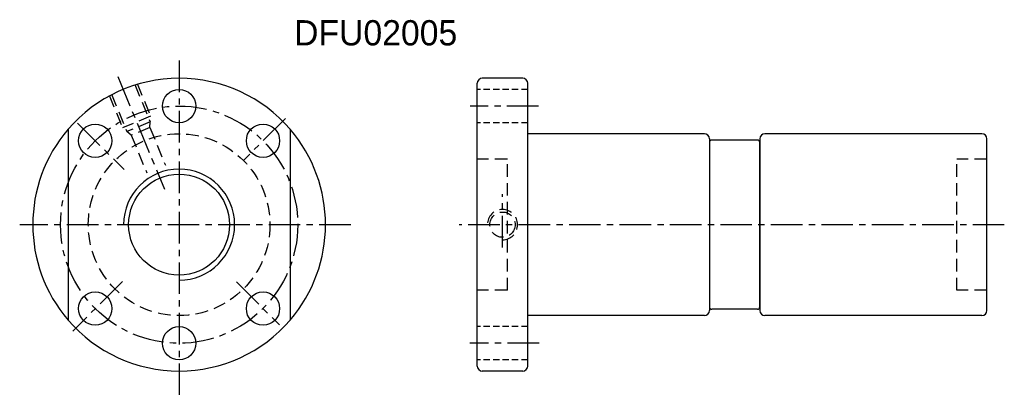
# Model space of a CAD drawing. Extents: x 53 to 256, y -274 to 164.
import ezdxf

# ---------------------------------------------------------------- set-up
doc = ezdxf.new("R2010")
doc.units = 0
doc.header["$MEASUREMENT"] = 0
doc.header["$PDMODE"] = 1
for name, pattern in [('CENTER', [2, 1.25, -0.25, 0.25, -0.25]), ('DASHED', [0.75, 0.5, -0.25]), ('HIDDEN', [0.375, 0.25, -0.125])]:
    doc.linetypes.add(name, pattern=pattern)
doc.layers.get('0').update_dxf_attribs({"linetype": 'CONTINUOUS'})
for name, color, linetype in [('CL', 1, 'CENTER'), ('DIM', 4, 'CONTINUOUS'), ('HID', 2, 'HIDDEN'), ('OUT', 3, 'CONTINUOUS')]:
    doc.layers.add(name, color=color, linetype=linetype)

msp = doc.modelspace()

# ---------------------------------------------------------------- linework, layer by layer
at = {"color": 7}
msp.add_circle((92.53, 123), 10, dxfattribs=at)
msp.add_arc((92.53, 123), 11, 270, 180, dxfattribs=at)
at = {"layer": 'CL', "color": 7, "linetype": 'CENTER', "ltscale": 5}
for p, q in [((92.53, 155.52), (92.53, 88.41)), ((80.38, 152.33), (89.61, 130.06)), ((163.75, 146.5), (150.2, 146.5)), ((72.42, 143.11), (81.63, 133.91)), ((113.6, 144.06), (105.26, 135.73)), ((156.61, 118.51), (156.61, 129.03)), ((126.53, 123), (60.94, 123)), ((256.05, 123), (148.05, 123)), ((81.3, 111.77), (71.44, 101.91)), ((103.88, 111.65), (112.39, 103.14)), ((163.86, 99.5), (150.16, 99.5))]:
    msp.add_line(p, q, dxfattribs=at)
msp.add_circle((92.53, 123), 23.5, dxfattribs=at)
at = {"layer": 'DIM'}
msp.add_point((67.25, 158.3), dxfattribs=at)
at = {"layer": 'DIM', "color": 0, "linetype": 'ByBlock'}
msp.add_point((66.35, 137.17), dxfattribs=at)
at = {"layer": 'HID', "color": 7, "linetype": 'DASHED', "ltscale": 5}
for p, q in [((83.74, 150.75), (86.81, 143.36)), ((84.21, 150.94), (86.88, 144.47)), ((78.66, 148.64), (81.34, 142.18)), ((79.12, 148.84), (82.19, 141.45)), ((86.88, 144.47), (81.34, 142.18)), ((86.81, 143.36), (82.19, 141.45)), ((86.73, 142.24), (86.81, 143.36)), ((83.03, 140.71), (82.19, 141.45)), ((86.73, 142.24), (83.03, 140.71)), ((83.03, 140.71), (86.11, 133.28)), ((86.73, 142.24), (89.8, 134.81)), ((157.61, 136), (151.61, 136)), ((157.61, 110), (157.61, 136)), ((246.61, 110), (246.61, 136)), ((252.61, 136), (246.61, 136)), ((157.61, 110), (151.61, 110)), ((252.61, 110), (246.61, 110))]:
    msp.add_line(p, q, dxfattribs=at)
at = {"layer": 'HID', "color": 7, "ltscale": 5}
for p, q in [((161.61, 149.8), (151.61, 149.8)), ((161.61, 143.2), (151.61, 143.2)), ((161.61, 102.8), (151.61, 102.8)), ((161.61, 96.2), (151.61, 96.2))]:
    msp.add_line(p, q, dxfattribs=at)
at = {"layer": 'HID', "color": 7, "linetype": 'DASHED', "ltscale": 5}
for centre, radius in [((92.53, 123), 18), ((156.61, 123), 2.5)]:
    msp.add_circle(centre, radius, dxfattribs=at)
msp.add_arc((156.61, 123), 3, 270, 180, dxfattribs=at)
at = {"layer": 'HID', "color": 0, "linetype": 'ByBlock'}
msp.add_point((66.81, 142.42), dxfattribs=at)
at = {"layer": 'OUT', "color": 7, "linetype": 'Continuous', "ltscale": 5}
for p, q in [((151.61, 95), (151.61, 151)), ((160.61, 152), (152.61, 152)), ((161.61, 95), (161.61, 151)), ((196.61, 141), (161.61, 141)), ((251.61, 141), (208.61, 141)), ((252.61, 106), (252.61, 140)), ((196.61, 105), (161.61, 105)), ((251.61, 105), (208.61, 105)), ((160.61, 94), (152.61, 94))]:
    msp.add_line(p, q, dxfattribs=at)
at = {"layer": 'OUT', "color": 7, "ltscale": 5}
for p, q in [((70.53, 141.89), (70.53, 104.11)), ((114.53, 141.89), (114.53, 104.11)), ((207.11, 139.75), (198.11, 139.75)), ((207.61, 106.75), (207.61, 139.25)), ((207.11, 106.25), (198.11, 106.25))]:
    msp.add_line(p, q, dxfattribs=at)
at = {"layer": 'OUT', "color": 7}
for p, q in [((197.61, 140), (197.61, 106)), ((207.61, 140), (207.61, 106))]:
    msp.add_line(p, q, dxfattribs=at)
for centre in [(92.53, 146.5), (75.91, 139.62), (109.15, 139.62), (75.91, 106.38), (109.15, 106.38), (92.53, 99.5)]:
    msp.add_circle(centre, 3.3, dxfattribs=at)
for centre, radius, start, end in [((92.53, 123), 29, 40.6572, 139.3428), ((92.53, 123), 29, 139.3428, 220.6572), ((92.53, 123), 29, 319.3428, 40.6572), ((198.11, 139.25), 0.5, 90, 180), ((198.11, 106.75), 0.5, 180, 270), ((92.53, 123), 29, 220.6572, 319.3428)]:
    msp.add_arc(centre, radius, start, end, dxfattribs=at)
at = {"layer": 'OUT', "color": 7, "linetype": 'Continuous', "ltscale": 5}
for centre, start, end in [((152.61, 151), 90, 180), ((160.61, 151), 0, 90), ((251.61, 140), 0, 90), ((251.61, 106), 270, 0), ((152.61, 95), 180, 270), ((160.61, 95), 270, 0)]:
    msp.add_arc(centre, 1, start, end, dxfattribs=at)
at = {"layer": 'OUT', "color": 7, "ltscale": 5}
for centre, radius, start, end in [((196.61, 140), 1, 0, 90), ((208.61, 140), 1, 90, 180), ((207.11, 139.25), 0.5, 0, 90), ((196.61, 106), 1, 270, 0), ((207.11, 106.75), 0.5, 270, 360), ((208.61, 106), 1, 180, 270)]:
    msp.add_arc(centre, radius, start, end, dxfattribs=at)

# ---------------------------------------------------------------- texts
at = {"color": 7}
msp.add_text('DFU02005', height=5, dxfattribs=at).set_placement((115.31, 158.51))

doc.saveas('drawing.dxf')
